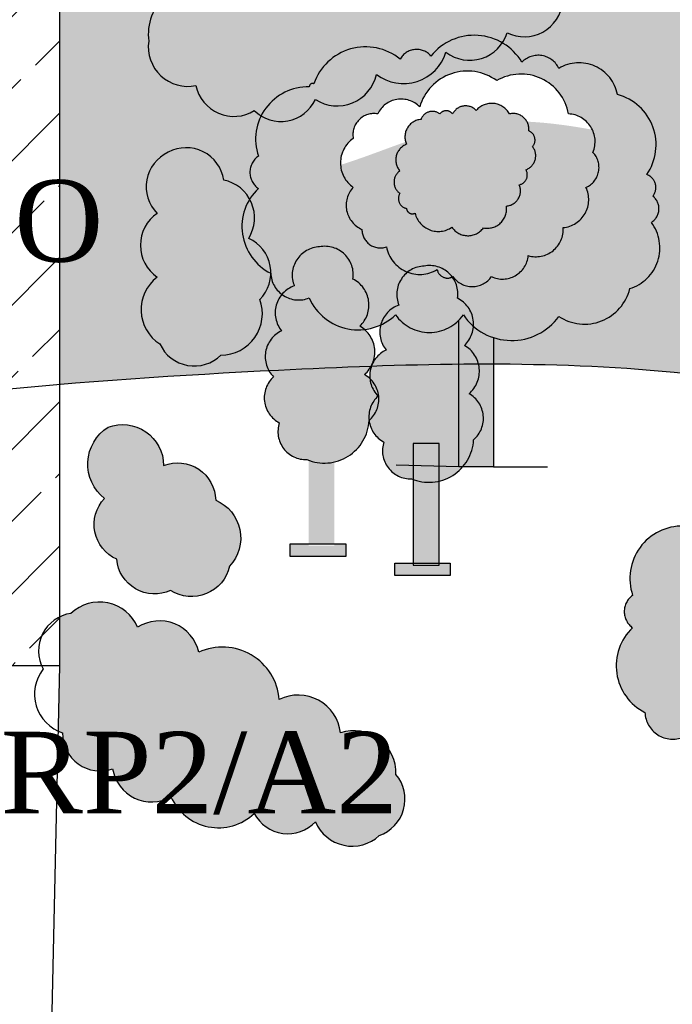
# Model space of a CAD drawing. Header units: millimetres. Extents: x 10887 to 17532, y -3266 to 805.
# Tile 6 of 10: x 16529 to 16689, y -2489 to -2247. Entities that reach past the tile are written whole.
import ezdxf

# ---------------------------------------------------------------- set-up
doc = ezdxf.new("R2010")
doc.units = ezdxf.units.MM
doc.linetypes.add('ACAD_ISO10W100', pattern=[18, 12, -3, 0, -3])
doc.styles.get("Standard").update_dxf_attribs({"font": 'times.ttf', "height": 6})

msp = doc.modelspace()

# ---------------------------------------------------------------- hatches: boundary and pattern name
at = {"ltscale": 100}
h = msp.add_hatch(dxfattribs=at)
h.set_pattern_fill('JIS_STN_2.5', color=3, scale=10, style=0)
h.set_pattern_definition([(45, (0, 0), (-17.67766952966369, 17.67766952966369), []), (45, (17.65, 0), (-17.67766952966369, 17.67766952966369), [12, -5])])
edge = h.paths.add_edge_path()
edge.add_spline(control_points=[(16538.75197263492, -2179.531773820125), (16515.4290457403, -2181.419437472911), (16491.27190470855, -2182.682277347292), (16467.11951048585, -2183.980055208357), (16466.34090069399, -2184.021925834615)], knot_values=[1519.1902664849, 1519.1902664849, 1519.1902664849, 1519.1902664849, 1753.193677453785, 1760.988671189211, 1760.988671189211, 1760.988671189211, 1760.988671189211], degree=3, periodic=0)
edge.add_line((16466.34090069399, -2184.021925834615), (16466.34090069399, -2345.973660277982))
edge.add_spline(control_points=[(16466.34090069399, -2345.973660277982), (16490.485451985, -2341.664214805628), (16514.61315616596, -2338.805492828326), (16538.75197263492, -2336.756134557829)], knot_values=[2021.321688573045, 2021.321688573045, 2021.321688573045, 2021.321688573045, 2264.295787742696, 2264.295787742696, 2264.295787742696, 2264.295787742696], degree=3, periodic=0)
edge.add_line((16538.75197263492, -2336.756134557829), (16538.75197263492, -2179.531773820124))
edge = h.paths.add_edge_path()
edge.add_line((16466.34090069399, -2132.548905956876), (16466.34090069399, -2184.021925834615))
edge.add_spline(control_points=[(16466.34090069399, -2184.021925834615), (16467.11951048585, -2183.980055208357), (16491.27190470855, -2182.682277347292), (16515.4290457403, -2181.419437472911), (16538.75197263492, -2179.531773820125)], knot_values=[1519.190266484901, 1519.190266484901, 1519.190266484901, 1519.190266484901, 1526.985260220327, 1760.988671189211, 1760.988671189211, 1760.988671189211, 1760.988671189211], degree=3, periodic=0)
edge.add_line((16538.75197263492, -2179.531773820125), (16538.75197263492, -2132.548905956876))
edge.add_line((16538.75197263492, -2132.548905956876), (16466.34090069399, -2132.548905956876))
edge = h.paths.add_edge_path()
edge.add_line((16538.75197263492, -2405.624294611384), (16538.75197263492, -2336.756134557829))
edge.add_spline(control_points=[(16538.75197263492, -2336.756134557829), (16514.61315616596, -2338.805492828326), (16490.485451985, -2341.664214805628), (16466.34090069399, -2345.973660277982)], knot_values=[2021.321688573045, 2021.321688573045, 2021.321688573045, 2021.321688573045, 2264.295787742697, 2264.295787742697, 2264.295787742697, 2264.295787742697], degree=3, periodic=0)
edge.add_line((16466.34090069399, -2345.973660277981), (16466.34090069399, -2405.624294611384))
edge.add_line((16466.34090069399, -2405.624294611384), (16538.75197263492, -2405.624294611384))
h = msp.add_hatch(color=256, dxfattribs=at)
h.set_gradient(color1=(0, 0, 255), one_color=1, tint=1, name='INVSPHERICAL')
edge = h.paths.add_edge_path()
edge.add_spline(control_points=[(17005.32781950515, -2293.988613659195), (17044.3540749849, -2290.452647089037), (17085.20354260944, -2305.241981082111), (17126.16735564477, -2348.136082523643)], knot_values=[27.17309700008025, 27.17309700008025, 27.17309700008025, 27.17309700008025, 433.2689884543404, 433.2689884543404, 433.2689884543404, 433.2689884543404], degree=3, periodic=0)
edge.add_line((17126.16735564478, -2348.136082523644), (17126.16735564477, -2148.324692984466))
edge.add_spline(control_points=[(17126.16735564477, -2148.324692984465), (17091.2224384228, -2147.23233405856), (17010.11355332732, -2145.358357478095), (16896.35321879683, -2206.353161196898), (16781.3392882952, -2166.31369296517), (16711.17786519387, -2163.051038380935), (16680.67550528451, -2164.435094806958)], knot_values=[2236.871214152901, 2236.871214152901, 2236.871214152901, 2236.871214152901, 2583.69358579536, 3042.589808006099, 3436.840428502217, 3742.581601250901, 3742.581601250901, 3742.581601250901, 3742.581601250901], degree=3, periodic=0)
edge.add_arc((16673.41933564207, -2164.488950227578), 7.256369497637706, -49.554268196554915, 0.4252424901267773, ccw=False)
edge.add_arc((16674.74486018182, -2176.041651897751), 6.914007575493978, -49.28373426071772, 60.71626563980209, ccw=False)
edge.add_arc((16668.28528175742, -2180.739777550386), 10.98307810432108, 283.07359427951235, 357.16960250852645, ccw=False)
edge.add_line((16670.76968049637, -2191.43817778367), (16670.76968049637, -2211.519118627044))
edge.add_line((16670.76968049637, -2211.519118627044), (16673.52870526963, -2211.519118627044))
edge.add_line((16673.52870526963, -2211.519118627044), (16673.52870526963, -2214.5696086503))
edge.add_line((16673.52870526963, -2214.5696086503), (16659.92641300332, -2214.5696086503))
edge.add_line((16659.92641300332, -2214.5696086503), (16659.92641300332, -2211.519118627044))
edge.add_line((16659.92641300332, -2211.519118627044), (16664.46465338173, -2211.519118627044))
edge.add_line((16664.46465338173, -2211.519118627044), (16664.46465338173, -2191.036903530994))
edge.add_arc((16668.28528175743, -2180.739777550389), 10.98307810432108, 247.1696026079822, 249.6432160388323, ccw=False)
edge.add_arc((16663.79589277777, -2183.984041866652), 6.88214582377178, 161.8977114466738, 271.8977113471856, ccw=False)
edge.add_arc((16660.49525081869, -2175.716461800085), 6.933271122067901, 187.1320101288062, 242.1320100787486, ccw=False)
edge.add_arc((16642.64594466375, -2176.034927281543), 10.98307810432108, 331.4497648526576, 357.16960250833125, ccw=False)
edge.add_line((16652.29346308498, -2181.284059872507), (16652.29346308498, -2186.101514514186))
edge.add_line((16652.29346308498, -2186.101514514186), (16655.05248785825, -2186.101514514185))
edge.add_line((16655.05248785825, -2186.101514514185), (16655.05248785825, -2189.152004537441))
edge.add_line((16655.05248785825, -2189.152004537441), (16641.45019559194, -2189.152004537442))
edge.add_line((16641.45019559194, -2189.152004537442), (16641.45019559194, -2186.952719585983))
edge.add_arc((16642.64594466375, -2176.034927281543), 10.98307810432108, 247.16960260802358, 263.74970778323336, ccw=False)
edge.add_arc((16638.1565556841, -2179.279191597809), 6.88214582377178, 161.8977114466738, 271.8977113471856, ccw=False)
edge.add_arc((16634.85591372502, -2171.011611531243), 6.933271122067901, 164.6786939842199, 242.132010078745, ccw=False)
edge.add_spline(control_points=[(16628.16905641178, -2169.179621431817), (16623.93579031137, -2169.700606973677), (16619.70367567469, -2170.240739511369), (16615.47192820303, -2170.789559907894)], knot_values=[2018.293610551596, 2018.293610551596, 2018.293610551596, 2018.293610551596, 2060.937850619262, 2060.937850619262, 2060.937850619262, 2060.937850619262], degree=3, periodic=0)
edge.add_arc((16610.11196290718, -2175.156970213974), 6.914007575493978, -49.283734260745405, 39.17385825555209, ccw=False)
edge.add_arc((16603.65238448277, -2179.85509586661), 10.98307810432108, 283.07359427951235, 357.16960250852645, ccw=False)
edge.add_line((16606.13678322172, -2190.553496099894), (16606.13678322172, -2210.634436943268))
edge.add_line((16606.13678322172, -2210.634436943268), (16608.89580799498, -2210.634436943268))
edge.add_line((16608.89580799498, -2210.634436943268), (16608.89580799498, -2213.684926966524))
edge.add_line((16608.89580799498, -2213.684926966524), (16595.29351572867, -2213.684926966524))
edge.add_line((16595.29351572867, -2213.684926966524), (16595.29351572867, -2210.634436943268))
edge.add_line((16595.29351572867, -2210.634436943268), (16599.83175610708, -2210.634436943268))
edge.add_line((16599.83175610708, -2210.634436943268), (16599.83175610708, -2190.152221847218))
edge.add_arc((16603.65238448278, -2179.855095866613), 10.98307810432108, 247.1696026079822, 249.6432160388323, ccw=False)
edge.add_arc((16599.16299550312, -2183.099360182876), 6.88214582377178, 161.8977114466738, 271.8977113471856, ccw=False)
edge.add_arc((16595.86235354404, -2174.831780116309), 6.933271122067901, 187.1320101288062, 242.1320100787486, ccw=False)
edge.add_arc((16578.0130473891, -2175.150245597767), 10.98307810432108, 247.1696026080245, 357.1696025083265, ccw=False)
edge.add_arc((16573.52365840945, -2178.394509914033), 6.882145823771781, 167.3870896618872, 271.8977113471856, ccw=False)
edge.add_spline(control_points=[(16566.80759539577, -2176.891702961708), (16566.7990859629, -2176.892629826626), (16557.45871678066, -2177.909862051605), (16548.10554310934, -2178.774733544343), (16538.75197263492, -2179.531773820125)], knot_values=[1760.988671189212, 1760.988671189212, 1760.988671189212, 1760.988671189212, 1761.074246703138, 1854.920418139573, 1854.920418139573, 1854.920418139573, 1854.920418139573], degree=3, periodic=0)
edge.add_line((16538.75197263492, -2179.531773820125), (16538.75197263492, -2336.756134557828))
edge.add_spline(control_points=[(16538.75197263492, -2336.756134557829), (16555.86947181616, -2335.302878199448), (16572.99255894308, -2334.256619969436), (16590.13120414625, -2333.38865534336)], knot_values=[1849.022066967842, 1849.022066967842, 1849.022066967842, 1849.022066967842, 2021.321688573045, 2021.321688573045, 2021.321688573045, 2021.321688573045], degree=3, periodic=0)
edge.add_arc((16596.18117507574, -2329.898742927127), 6.984385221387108, 115.0639696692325, 209.9784032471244, ccw=False)
edge.add_arc((16598.62105345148, -2319.163717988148), 6.969861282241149, 139.8108592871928, 219.2335835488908, ccw=False)
edge.add_arc((16597.38440751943, -2309.178106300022), 6.842988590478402, 182.4069939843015, 233.3186183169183, ccw=False)
edge.add_arc((16596.30395722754, -2298.027854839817), 12.80456657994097, 133.2841425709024, 243.2841424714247, ccw=False)
edge.add_arc((16590.29989504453, -2284.743549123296), 4.838004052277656, 125.0000000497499, 234.99999995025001, ccw=False)
edge.add_arc((16599.7052373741, -2276.65327921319), 12.86054990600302, 88.71857804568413, 198.7185779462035, ccw=False)
edge.add_arc((16600.82384376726, -2263.815334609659), 0.8312299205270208, 68.66341281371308, 178.6634127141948, ccw=False)
edge.add_arc((16613.81937255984, -2267.428979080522), 13.43012231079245, 50.930134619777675, 160.9301345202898, ccw=False)
edge.add_arc((16626.32637788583, -2259.270184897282), 4.635230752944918, 40.70486514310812, 150.7048650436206, ccw=False)
edge.add_arc((16640.45723807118, -2264.806329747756), 13.63738014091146, 31.12537476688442, 141.1253746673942, ccw=False)
edge.add_arc((16656.1365749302, -2261.686453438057), 5.610917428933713, 25.54705640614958, 135.5470563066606, ccw=False)
edge.add_arc((16666.13101186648, -2267.501358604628), 9.598676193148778, 10.919305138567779, 120.9193050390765, ccw=False)
edge.add_arc((16672.27380807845, -2278.009625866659), 12.75597788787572, -34.90983141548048, 75.09016848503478, ccw=False)
edge.add_arc((16681.64004995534, -2288.480840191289), 3.354655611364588, -39.03930753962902, 70.96069236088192, ccw=False)
edge.add_arc((16681.81035133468, -2293.669698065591), 3.923261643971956, -58.36984467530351, 51.63015522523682, ccw=False)
edge.add_arc((16675.54106635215, -2303.273157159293), 10.41922794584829, -73.05130753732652, 36.948692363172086, ccw=False)
edge.add_arc((16667.51013412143, -2310.552115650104), 11.38995287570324, 236.351008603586, 346.3510085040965, ccw=False)
edge.add_arc((16649.61878599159, -2311.643915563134), 14.29990466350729, 251.86161513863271, 324.07688760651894, ccw=False)
edge.add_line((16645.16703761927, -2325.233220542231), (16645.16703761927, -2331.757876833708))
edge.add_spline(control_points=[(16645.16703761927, -2331.757876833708), (16657.91925296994, -2331.797011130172), (16674.65981765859, -2332.36201761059), (16691.51375640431, -2333.97193082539), (16695.49136797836, -2334.397023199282)], knot_values=[1498.183475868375, 1498.183475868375, 1498.183475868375, 1498.183475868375, 1625.66767545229, 1664.98859695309, 1664.98859695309, 1664.98859695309, 1664.98859695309], degree=3, periodic=0)
edge.add_arc((16702.29383669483, -2335.44122169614), 6.88214582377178, 161.8977114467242, 171.273052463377, ccw=False)
edge.add_arc((16698.99319473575, -2327.17364162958), 6.933271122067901, 132.1320101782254, 242.132010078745, ccw=False)
edge.add_arc((16699.27526101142, -2317.087702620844), 6.984385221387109, 115.0639696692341, 225.0639695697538, ccw=False)
edge.add_arc((16701.71513938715, -2306.352677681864), 6.969861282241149, 109.23358364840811, 219.2335835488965, ccw=False)
edge.add_arc((16705.87586106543, -2297.154192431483), 6.967176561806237, 92.06837698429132, 202.0683768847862, ccw=False)
edge.add_arc((16706.95206247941, -2297.000128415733), 6.936811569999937, -8.965871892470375, 101.03412800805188, ccw=False)
edge.add_arc((16710.60565062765, -2304.450047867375), 7.126875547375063, -46.66602794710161, 63.333971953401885, ccw=False)
edge.add_arc((16711.91727955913, -2315.946130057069), 7.256369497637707, -49.554268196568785, 60.44573170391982, ccw=False)
edge.add_arc((16713.24280409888, -2327.498831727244), 6.914007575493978, 46.97081556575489, 60.71626563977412, ccw=False)
edge.add_arc((16724.91459810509, -2321.792552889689), 6.984385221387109, 115.06396966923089, 185.3572160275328, ccw=False)
edge.add_arc((16727.35447648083, -2311.057527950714), 6.969861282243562, 109.2335836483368, 219.233583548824, ccw=False)
edge.add_arc((16731.51519815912, -2301.859042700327), 6.967176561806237, 92.06837698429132, 202.0683768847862, ccw=False)
edge.add_arc((16732.5913995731, -2301.704978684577), 6.936811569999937, -8.965871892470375, 101.03412800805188, ccw=False)
edge.add_arc((16736.24498772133, -2309.154898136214), 7.126875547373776, -46.6660279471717, 63.33397195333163, ccw=False)
edge.add_arc((16737.5566166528, -2320.650980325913), 7.256369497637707, -49.554268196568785, 60.44573170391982, ccw=False)
edge.add_arc((16738.88214119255, -2332.203681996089), 6.914007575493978, -49.28373426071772, 60.71626563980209, ccw=False)
edge.add_arc((16732.42256276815, -2336.901807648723), 10.98307810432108, 339.2536979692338, 357.16960250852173, ccw=False)
edge.add_spline(control_points=[(16742.69347693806, -2340.792350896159), (16754.93128814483, -2342.604588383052), (16767.15100018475, -2344.382531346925), (16779.30458692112, -2345.765758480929)], knot_values=[1222.368357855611, 1222.368357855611, 1222.368357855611, 1222.368357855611, 1343.020981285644, 1343.020981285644, 1343.020981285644, 1343.020981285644], degree=3, periodic=0)
edge.add_arc((16786.18438014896, -2345.94569258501), 6.88214582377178, 161.8977114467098, 178.5018277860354, ccw=False)
edge.add_arc((16782.88373818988, -2337.678112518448), 6.933271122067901, 132.1320101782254, 242.132010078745, ccw=False)
edge.add_arc((16783.16580446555, -2327.592173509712), 6.984385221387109, 115.0639696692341, 225.0639695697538, ccw=False)
edge.add_arc((16785.60568284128, -2316.857148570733), 6.969861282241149, 109.23358364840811, 219.2335835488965, ccw=False)
edge.add_arc((16789.76640451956, -2307.658663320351), 6.967176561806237, 92.06837698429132, 202.0683768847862, ccw=False)
edge.add_arc((16790.84260593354, -2307.504599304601), 6.936811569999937, -8.965871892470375, 101.03412800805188, ccw=False)
edge.add_arc((16794.49619408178, -2314.954518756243), 7.126875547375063, -46.66602794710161, 63.333971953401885, ccw=False)
edge.add_arc((16795.80782301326, -2326.450600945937), 7.256369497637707, -49.554268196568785, 60.44573170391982, ccw=False)
edge.add_arc((16797.13334755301, -2338.003302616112), 6.914007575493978, 46.97081556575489, 60.71626563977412, ccw=False)
edge.add_arc((16808.80514155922, -2332.297023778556), 6.98438522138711, 115.06396966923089, 185.3572160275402, ccw=False)
edge.add_arc((16811.24501993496, -2321.561998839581), 6.969861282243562, 109.2335836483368, 219.233583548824, ccw=False)
edge.add_arc((16815.40574161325, -2312.363513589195), 6.967176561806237, 92.06837698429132, 202.0683768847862, ccw=False)
edge.add_arc((16816.48194302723, -2312.209449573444), 6.936811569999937, -8.965871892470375, 101.03412800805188, ccw=False)
edge.add_arc((16820.13553117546, -2319.659369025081), 7.126875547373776, -46.6660279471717, 63.33397195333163, ccw=False)
edge.add_arc((16821.44716010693, -2331.15545121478), 7.256369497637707, -49.554268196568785, 60.44573170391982, ccw=False)
edge.add_arc((16822.77268464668, -2342.708152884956), 6.914007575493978, -49.28373426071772, 60.71626563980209, ccw=False)
edge.add_arc((16816.31310622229, -2347.406278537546), 10.98307810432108, 355.10101911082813, 357.16960250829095, ccw=False)
edge.add_spline(control_points=[(16827.25606111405, -2348.344224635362), (16832.61149432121, -2348.20892447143), (16837.94058973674, -2347.89655447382), (16843.2389625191, -2347.374207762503)], knot_values=[1007.833603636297, 1007.833603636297, 1007.833603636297, 1007.833603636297, 1062.162246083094, 1062.162246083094, 1062.162246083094, 1062.162246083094], degree=3, periodic=0)
edge.add_arc((16849.65763080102, -2344.657654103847), 6.969861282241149, 109.23358364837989, 202.9393928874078, ccw=False)
edge.add_arc((16853.8183524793, -2335.459168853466), 6.967176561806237, 92.06837698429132, 202.0683768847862, ccw=False)
edge.add_arc((16854.89455389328, -2335.305104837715), 6.936811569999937, 80.30896612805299, 101.03412800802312, ccw=False)
edge.add_arc((16862.49674316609, -2331.049474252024), 6.933271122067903, 132.1320101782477, 158.1341435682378, ccw=False)
edge.add_arc((16862.77880944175, -2320.963535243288), 6.984385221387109, 115.0639696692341, 225.0639695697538, ccw=False)
edge.add_arc((16865.21868781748, -2310.228510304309), 6.969861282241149, 109.23358364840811, 219.2335835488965, ccw=False)
edge.add_arc((16869.37940949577, -2301.030025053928), 6.967176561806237, 92.06837698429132, 202.0683768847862, ccw=False)
edge.add_arc((16870.45561090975, -2300.875961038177), 6.936811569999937, -8.965871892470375, 101.03412800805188, ccw=False)
edge.add_arc((16874.10919905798, -2308.325880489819), 7.126875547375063, -46.66602794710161, 63.333971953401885, ccw=False)
edge.add_arc((16875.42082798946, -2319.821962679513), 7.256369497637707, -49.554268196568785, 60.44573170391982, ccw=False)
edge.add_arc((16876.74635252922, -2331.374664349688), 6.914007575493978, 46.97081556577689, 60.716265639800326, ccw=False)
edge.add_arc((16888.41814653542, -2325.668385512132), 6.98438522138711, 115.06396966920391, 185.357216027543, ccw=False)
edge.add_arc((16890.85802491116, -2314.933360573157), 6.969861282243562, 109.2335836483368, 219.233583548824, ccw=False)
edge.add_arc((16895.01874658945, -2305.734875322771), 6.967176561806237, 92.06837698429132, 202.0683768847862, ccw=False)
edge.add_arc((16896.09494800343, -2305.58081130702), 6.936811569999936, 70.89586354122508, 101.03412800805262, ccw=False)
edge.add_arc((16905.29013152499, -2298.684658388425), 6.9332711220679, 132.1320101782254, 182.8223026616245, ccw=False)
edge.add_arc((16905.57219780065, -2288.598719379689), 6.984385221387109, 115.0639696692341, 225.0639695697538, ccw=False)
edge.add_arc((16908.01207617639, -2277.86369444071), 6.969861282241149, 109.23358364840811, 219.2335835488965, ccw=False)
edge.add_arc((16912.17279785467, -2268.665209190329), 6.967176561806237, 92.06837698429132, 202.0683768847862, ccw=False)
edge.add_arc((16913.24899926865, -2268.511145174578), 6.936811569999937, -8.965871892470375, 101.03412800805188, ccw=False)
edge.add_arc((16916.90258741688, -2275.96106462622), 7.126875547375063, -46.66602794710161, 63.333971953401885, ccw=False)
edge.add_arc((16918.21421634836, -2287.457146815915), 7.256369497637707, -49.554268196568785, 60.44573170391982, ccw=False)
edge.add_arc((16919.53974088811, -2299.00984848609), 6.914007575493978, 46.97081556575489, 60.71626563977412, ccw=False)
edge.add_arc((16931.21153489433, -2293.303569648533), 6.98438522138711, 115.06396966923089, 185.3572160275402, ccw=False)
edge.add_arc((16933.65141327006, -2282.568544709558), 6.969861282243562, 109.2335836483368, 219.233583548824, ccw=False)
edge.add_arc((16937.81213494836, -2273.370059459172), 6.967176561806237, 92.06837698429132, 202.0683768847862, ccw=False)
edge.add_arc((16938.88833636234, -2273.215995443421), 6.936811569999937, -8.965871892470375, 101.03412800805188, ccw=False)
edge.add_arc((16942.54192451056, -2280.665914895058), 7.126875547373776, -46.6660279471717, 63.33397195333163, ccw=False)
edge.add_arc((16943.85355344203, -2292.161997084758), 7.256369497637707, -49.554268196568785, 60.44573170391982, ccw=False)
edge.add_arc((16945.17907798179, -2303.714698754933), 6.914007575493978, -49.28373426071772, 60.71626563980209, ccw=False)
edge.add_arc((16938.71949955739, -2308.412824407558), 10.98307810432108, 351.73797489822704, 357.1696025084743, ccw=False)
edge.add_spline(control_points=[(16949.58858703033, -2309.991096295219), (16958.36016592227, -2306.201021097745), (16967.16298955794, -2302.739407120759), (16976.04643463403, -2299.987330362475)], knot_values=[536.0951003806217, 536.0951003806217, 536.0951003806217, 536.0951003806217, 630.7809560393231, 630.7809560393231, 630.7809560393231, 630.7809560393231], degree=3, periodic=0)
edge.add_line((16976.04643463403, -2299.987330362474), (16968.84521491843, -2299.987330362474))
edge.add_line((16968.84521491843, -2299.987330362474), (16968.84521491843, -2296.936840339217))
edge.add_line((16968.84521491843, -2296.936840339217), (16979.39878860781, -2296.936840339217))
edge.add_arc((16985.27183213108, -2300.685027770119), 6.967176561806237, 92.06837698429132, 147.4539044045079, ccw=False)
edge.add_arc((16986.34803354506, -2300.530963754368), 6.936811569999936, 40.89384562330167, 101.03412800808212, ccw=False)
edge.add_spline(control_points=[(16991.59173445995, -2295.989713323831), (16991.69617995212, -2295.968797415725), (16994.16540402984, -2295.477355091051), (16996.64290465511, -2295.056369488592), (16999.02279239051, -2294.72006765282)], knot_values=[455.1946530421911, 455.1946530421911, 455.1946530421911, 455.1946530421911, 456.2942752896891, 481.1874523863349, 481.1874523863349, 481.1874523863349, 481.1874523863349], degree=3, periodic=0)
edge.add_line((16999.02279239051, -2294.72006765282), (16999.02279239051, -2281.15947551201))
edge.add_arc((17002.8434207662, -2270.862349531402), 10.98307810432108, 247.1696026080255, 249.6432160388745, ccw=False)
edge.add_arc((16998.35403178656, -2274.106613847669), 6.88214582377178, 161.8977114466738, 271.8977113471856, ccw=False)
edge.add_arc((16995.05338982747, -2265.839033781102), 6.933271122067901, 187.1320101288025, 242.1320100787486, ccw=False)
edge.add_arc((16977.20408367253, -2266.157499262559), 10.98307810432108, 247.1696026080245, 357.1696025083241, ccw=False)
edge.add_arc((16972.71469469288, -2269.401763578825), 6.88214582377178, 161.8977114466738, 271.8977113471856, ccw=False)
edge.add_arc((16969.4140527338, -2261.134183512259), 6.933271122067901, 132.1320101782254, 242.132010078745, ccw=False)
edge.add_arc((16969.69611900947, -2251.048244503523), 6.984385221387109, 115.0639696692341, 225.0639695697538, ccw=False)
edge.add_arc((16972.1359973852, -2240.313219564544), 6.969861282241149, 109.23358364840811, 219.2335835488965, ccw=False)
edge.add_arc((16976.29671906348, -2231.114734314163), 6.967176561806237, 92.06837698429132, 202.0683768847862, ccw=False)
edge.add_arc((16977.37292047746, -2230.960670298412), 6.936811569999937, -8.965871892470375, 101.03412800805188, ccw=False)
edge.add_arc((16981.0265086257, -2238.410589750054), 7.126875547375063, -46.66602794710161, 63.333971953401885, ccw=False)
edge.add_arc((16982.33813755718, -2249.906671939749), 7.256369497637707, -49.554268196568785, 60.44573170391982, ccw=False)
edge.add_arc((16983.66366209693, -2261.459373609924), 6.914007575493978, 46.97081556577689, 60.716265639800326, ccw=False)
edge.add_arc((16995.33545610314, -2255.753094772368), 6.984385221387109, 115.06396966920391, 185.3572160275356, ccw=False)
edge.add_arc((16997.77533447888, -2245.018069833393), 6.969861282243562, 109.2335836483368, 219.233583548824, ccw=False)
edge.add_arc((17001.93605615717, -2235.819584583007), 6.967176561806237, 92.06837698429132, 202.0683768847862, ccw=False)
edge.add_arc((17003.01225757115, -2235.665520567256), 6.936811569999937, -8.965871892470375, 101.03412800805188, ccw=False)
edge.add_arc((17006.66584571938, -2243.115440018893), 7.126875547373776, -46.6660279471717, 63.33397195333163, ccw=False)
edge.add_arc((17007.97747465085, -2254.611522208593), 7.256369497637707, -49.554268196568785, 60.44573170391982, ccw=False)
edge.add_arc((17009.3029991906, -2266.164223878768), 6.914007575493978, -49.28373426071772, 60.71626563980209, ccw=False)
edge.add_arc((17002.8434207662, -2270.862349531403), 10.98307810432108, 283.07359427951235, 357.16960250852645, ccw=False)
edge.add_line((17005.32781950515, -2281.560749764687), (17005.32781950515, -2293.988613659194))
h.paths.add_polyline_path([(16647.88936817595, -2209.864758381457), (16634.28707590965, -2209.864758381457), (16634.28707590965, -2206.814268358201), (16647.88936817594, -2206.8142683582)], flags=16)
h.paths.add_polyline_path([(16629.41315076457, -2184.447154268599), (16615.81085849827, -2184.447154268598), (16615.81085849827, -2181.396664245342), (16629.41315076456, -2181.396664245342)], flags=16)
h.paths.add_polyline_path([(16583.2564709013, -2208.980076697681), (16569.654178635, -2208.980076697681), (16569.654178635, -2205.929586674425), (16583.2564709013, -2205.929586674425)], flags=16)
h = msp.add_hatch(color=256, dxfattribs=at)
h.set_gradient(color1=(181, 135, 74), one_color=1, tint=1, name='SPHERICAL')
h.paths.add_polyline_path([(16383.07536946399, -2267.375042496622, 0.5205670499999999), (16398.79996779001, -2268.497332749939, 0.5205670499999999), (16414.52459280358, -2268.497332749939, 0.5205670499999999), (16423.51007756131, -2256.152139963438, 0.52056705), (16425.75644875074, -2240.440076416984, 0.5205670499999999), (16421.26370637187, -2223.605722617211, 0.52056705), (16404.41590910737, -2214.627400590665, 0.52056705), (16389.81448303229, -2210.138239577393, 0.5205670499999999), (16374.08988470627, -2209.015949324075, 0.5205670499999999), (16358.36525969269, -2210.138239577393, 0.52056705), (16350.50294718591, -2223.605722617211, 0.52056705), (16347.13340374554, -2239.317786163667, 0.52056705), (16351.6261461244, -2253.907559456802, 0.5205670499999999), (16366.22757219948, -2262.885881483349, 0.52056705)])
h.paths.add_polyline_path([(16249.41619028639, -2226.972593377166, 0.5205670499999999), (16233.69156527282, -2225.850303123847, 0.5205670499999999), (16221.33653707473, -2234.828625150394, 0.52056705), (16219.09016588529, -2250.540688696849, 0.52056705), (16219.09016588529, -2266.252752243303, 0.5205670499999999), (16228.07565064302, -2279.720235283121, 0.5205670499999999), (16243.80024896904, -2285.331700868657, 0.5205670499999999), (16259.52487398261, -2285.331700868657, 0.5205670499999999), (16276.37267124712, -2278.597945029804, 0.52056705), (16288.72769944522, -2269.619623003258, 0.52056705), (16302.20595326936, -2261.76359123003, 0.52056705), (16311.19143802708, -2249.418398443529, 0.5205670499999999), (16292.09726957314, -2243.80694717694, 0.52056705), (16283.11178481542, -2231.461754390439, 0.5205670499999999), (16266.2639875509, -2229.217173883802, 0.5205670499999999)])
h.paths.add_polyline_path([(16373.61532668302, -2324.66042959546, 0.52056705), (16381.71526513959, -2337.764154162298, 0.5205670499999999), (16392.51518308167, -2348.555455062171, 0.52056705), (16406.78651084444, -2354.336514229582, 0.5205670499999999), (16420.28640827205, -2346.243031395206, 0.52056705), (16419.51497793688, -2331.212291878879, 0.52056705), (16413.72930379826, -2317.337764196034, 0.1350896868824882), (16413.87019787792, -2312.268751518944, -0.01907126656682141), (16413.52917636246, -2311.170177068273, 0.03287692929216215), (16413.00936904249, -2310.027565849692, -0.05340802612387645), (16411.88732397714, -2308.377805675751, 0.2345839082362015), (16404.08653135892, -2305.004842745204, 0.5205670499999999), (16399.45797603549, -2290.359511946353, 0.5205670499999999), (16391.74375274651, -2274.557954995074, 0.52056705), (16377.85814015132, -2280.724408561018, 0.5205670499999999), (16371.68677753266, -2294.598950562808, 0.52056705), (16370.52963202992, -2309.629690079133, 0.52056705)])
h.paths.add_polyline_path([(16420.33505967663, -2396.883912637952, 0.52056705), (16427.14609619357, -2411.1756800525, 0.52056705), (16440.08707625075, -2420.022969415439, 0.52056705), (16453.70914928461, -2411.856245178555, 0.52056705), (16459.83906613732, -2397.564477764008, 0.1529794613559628), (16466.34090069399, -2390.345221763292), (16466.34090069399, -2376.811123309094, 0.1138741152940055), (16461.88239844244, -2371.022623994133, 0.5205670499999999), (16448.94141838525, -2360.814218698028, 0.5205670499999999), (16433.95713271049, -2356.730856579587, 0.52056705), (16421.01617934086, -2364.897580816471, 0.5205670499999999), (16418.97284703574, -2381.231029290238, 0.5205670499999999)])
h.paths.add_polyline_path([(16564.29416553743, -2356.555578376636, 0.5205670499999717), (16550.67209250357, -2347.197875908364, 0.5205670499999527), (16549.82070626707, -2364.637233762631, 0.5205670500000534), (16552.80053140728, -2379.524497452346, 0.5205670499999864), (16565.99691132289, -2387.180794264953, 0.52056705), (16580.47037059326, -2381.225903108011, 0.5205670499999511), (16577.06485233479, -2365.062592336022, 0.5205670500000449)])
h.paths.add_polyline_path([(16566.09125181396, -2437.717533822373, 0.52056705), (16586.52436136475, -2441.800895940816, 0.52056705), (16601.50862035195, -2443.842577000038, 0.5205670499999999), (16617.17402569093, -2447.245373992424, 0.52056705), (16621.26063692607, -2432.273055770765, 0.52056705), (16607.63856389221, -2422.06465047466, 0.5205670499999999), (16592.65427821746, -2413.897926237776, 0.5205670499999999), (16572.90228833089, -2402.328390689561, 0.5205670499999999), (16557.91800265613, -2396.203347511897, 0.5205670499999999), (16541.57150434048, -2392.800550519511, 0.08009958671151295), (16538.75197263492, -2393.693649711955), (16538.75197263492, -2405.624294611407), (16538.39426189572, -2421.616629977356, 0.03054688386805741), (16539.52819872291, -2422.06465047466, 0.5205670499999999), (16551.78805911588, -2430.911925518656, 0.5205670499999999)])
h.paths.add_polyline_path([(16622.2839429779, -2257.002127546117, -0.5205670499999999), (16629.84024880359, -2256.247259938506, -0.3707973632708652), (16647.32805646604, -2253.026262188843, 0.07146358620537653), (16648.50478299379, -2250.563441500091, 0.5205670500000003), (16662.12685602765, -2243.077282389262, 0.5205670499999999), (16645.780357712, -2235.591123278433, 0.5205670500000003), (16628.75276641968, -2234.910558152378, 0.5205670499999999), (16609.00077653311, -2234.910558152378, 0.52056705), (16591.97318524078, -2234.910558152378, 0.52056705), (16576.30780658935, -2238.313355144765, 0.5205670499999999), (16560.64240125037, -2252.605122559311, 0.52056705), (16572.22116866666, -2263.494092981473, 0.52056705), (16586.52436136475, -2269.619136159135, 0.0571415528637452), (16588.18952261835, -2270.927717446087, -0.2907400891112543), (16599.99284000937, -2263.795945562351, -0.52056705), (16601.12628353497, -2263.04107795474, -0.5205670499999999)])
h.paths.add_polyline_path([(16585.395269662, -2291.322822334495, 0.2180898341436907), (16579.0322051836, -2286.63314975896, 0.52056705), (16565.41013214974, -2279.827541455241, 0.52056705), (16562.6857335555, -2294.799859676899, 0.5205670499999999), (16562.6857335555, -2310.452757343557, 0.5205670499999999), (16563.36682653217, -2326.786205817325, 0.5205670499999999), (16578.35111220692, -2329.508437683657, 0.52056705), (16587.88654731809, -2315.897235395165, 0.1871683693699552), (16590.56409700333, -2309.734754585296, -0.009856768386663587), (16590.54745642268, -2309.465495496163, -0.4392875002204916)])
h.paths.add_polyline_path([(16569.654178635, -2208.98007669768), (16569.654178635, -2205.929586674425), (16581.03367430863, -2205.929586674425, 0.4870041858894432), (16573.18813868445, -2189.177065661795, 0.5205670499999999), (16557.23109179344, -2185.001174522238, 0.52056705), (16546.9729845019, -2196.010352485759, 0.5205670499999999), (16544.69341399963, -2211.954654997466, 0.5205670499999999), (16550.39235359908, -2226.000838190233, 0.5205670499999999), (16564.44975395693, -2232.83411069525, 0.5205670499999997), (16575.0877852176, -2221.0656993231, 0.4461285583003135), (16581.42068675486, -2208.980076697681)])
at = {"linetype": 'ACAD_ISO10W100', "ltscale": 100}
h = msp.add_hatch(color=256, dxfattribs=at)
h.set_gradient(color1=(0, 255, 0), one_color=1, tint=1, name='INVSPHERICAL')
h.paths.add_polyline_path([(16590.54745642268, -2309.465495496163, 0.52056705), (16599.99284000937, -2315.504445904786, 0.5205670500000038), (16621.15049423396, -2319.656222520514, 0.52056705), (16637.77436913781, -2319.656222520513, 0.5205670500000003), (16661.19892085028, -2320.033656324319, 0.520567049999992), (16678.57842998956, -2313.239838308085, 0.5205670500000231), (16683.86784354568, -2297.010163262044, 0.520567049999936), (16684.24565805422, -2290.593781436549, 0.52056705), (16682.73439480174, -2285.309701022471, 0.5205670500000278), (16675.55590348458, -2265.683116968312, 0.5205670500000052), (16661.19892085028, -2259.266732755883, 0.5205670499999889), (16652.13135699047, -2257.756997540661, 0.5205670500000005), (16629.84024880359, -2256.247259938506, 0.5205670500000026), (16622.2839429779, -2257.002127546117, 0.5205670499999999), (16601.12628353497, -2263.04107795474, 0.52056705), (16599.99284000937, -2263.795945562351, 0.5205670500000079), (16587.52492991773, -2280.780488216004, 0.520567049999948), (16587.52492991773, -2288.706610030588, 0.5205670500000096)])
h.paths.add_polyline_path([(16610.77179124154, -2288.431948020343, -0.5205670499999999), (16610.77179124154, -2276.428872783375, -0.5205670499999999), (16616.77938686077, -2270.427337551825, -0.52056705), (16627.07812369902, -2268.712612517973, -0.5205670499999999), (16645.9591377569, -2262.282393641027, -0.5205670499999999), (16663.55281362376, -2270.427337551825, -0.52056705), (16669.56040924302, -2279.85832285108, -0.5205670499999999), (16667.84395484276, -2288.431948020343, -0.5205670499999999), (16662.2654702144, -2298.291614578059, -0.5205670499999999), (16653.68319299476, -2305.150514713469, -0.5205670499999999), (16644.67179956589, -2310.294689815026, -0.52056705), (16635.23128992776, -2310.294689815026, -0.5205670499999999), (16631.36926491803, -2308.579964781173, -0.52056705), (16618.92495747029, -2303.007108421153, -0.52056705), (16612.91736185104, -2298.720295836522, -0.52056705)], flags=16)
h.paths.add_polyline_path([(16622.213682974, -2289.88161606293, -0.5205670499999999), (16622.213682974, -2284.393321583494, -0.52056705), (16623.84698802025, -2277.866701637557, -0.5205670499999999), (16627.41055412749, -2271.785077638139, -0.5205670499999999), (16632.01349759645, -2270.450087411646, -0.5205670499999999), (16635.13161924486, -2270.450087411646, -0.52056705), (16640.92241808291, -2269.560093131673, -0.5205670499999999), (16649.08892765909, -2270.450087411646, -0.5205670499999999), (16653.84035435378, -2274.603391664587, -0.5205670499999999), (16654.73124848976, -2278.46003115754, -0.52056705), (16653.0979434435, -2284.096656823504, -0.52056705), (16651.46464361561, -2287.804965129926, -0.5205670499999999), (16648.34652196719, -2292.99659484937, -0.52056705), (16642.70420113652, -2298.336555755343, -0.5205670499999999), (16634.98313601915, -2298.188224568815, -0.5205670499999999), (16625.92573230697, -2294.776581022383, -0.5205670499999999), (16623.84698802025, -2293.589921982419, -0.5205670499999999)], flags=0)
h = msp.add_hatch(color=256, dxfattribs=at)
h.set_gradient(color1=(0, 255, 0), one_color=1, tint=1, name='INVSPHERICAL')
h.paths.add_polyline_path([(16644.65344137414, -2279.339234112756, 0.5205670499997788), (16639.19046515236, -2278.390108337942, 0.5205670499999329), (16634.91509381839, -2286.932228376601, 0.5205670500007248), (16636.10269870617, -2288.118634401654, 0.5205670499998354), (16642.99079870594, -2287.406791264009, 0.5205670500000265), (16645.36600326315, -2283.373012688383, 0.5205670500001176)], flags=17)
edge = h.paths.add_edge_path()
edge.add_arc((16665.70052355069, -2283.544198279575), 5.337077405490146, 293.6789555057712, 403.678955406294)
edge.add_arc((16663.25478792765, -2277.246112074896), 6.825284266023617, 337.4973870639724, 385.5183638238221)
edge.add_spline(control_points=[(16669.41424697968, -2274.305777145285), (16669.0670141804, -2274.241956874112), (16663.73704338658, -2273.278135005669), (16658.36960971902, -2272.565191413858), (16653.38252474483, -2272.328005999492)], knot_values=[605.2425099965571, 605.2425099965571, 605.2425099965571, 605.2425099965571, 605.9904952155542, 616.7188395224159, 616.7188395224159, 616.7188395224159, 616.7188395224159], degree=3, periodic=0)
edge.add_arc((16650.01055353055, -2274.190231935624), 3.852022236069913, -6.157268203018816, 28.910389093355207, ccw=False)
edge.add_arc((16652.93557739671, -2276.843616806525), 2.416036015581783, -41.99268335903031, 68.00731654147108, ccw=False)
edge.add_arc((16651.9411920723, -2280.706517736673), 3.582054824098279, -71.15981518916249, 38.840184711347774, ccw=False)
edge.add_arc((16650.98300081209, -2285.378986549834), 2.47332809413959, -78.77077409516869, 31.229225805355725, ccw=False)
edge.add_arc((16648.08797365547, -2289.30911384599), 3.696533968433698, -85.98926123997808, 24.01073866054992, ccw=False)
edge.add_arc((16643.65582110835, -2293.691177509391), 4.741847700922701, -101.57704676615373, 8.42295313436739, ccw=False)
edge.add_arc((16638.8955998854, -2295.559216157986), 4.713709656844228, 213.8994128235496, 323.89941272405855, ccw=False)
edge.add_arc((16631.64886342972, -2293.3113716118), 5.907712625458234, 194.3601618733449, 304.36016177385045, ccw=False)
edge.add_arc((16625.30181396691, -2293.455475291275), 1.46102513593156, 185.2799512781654, 295.2799511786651, ccw=False)
edge.add_arc((16624.32862737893, -2291.163942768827), 2.473328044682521, 148.7708553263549, 258.7708552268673, ccw=False)
edge.add_arc((16624.13515556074, -2287.137468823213), 3.349985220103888, 125.00000004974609, 234.99999995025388, ccw=False)
edge.add_arc((16625.31532974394, -2281.701837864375), 4.10661628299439, 110.95012396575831, 220.9501238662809, ccw=False)
edge.add_arc((16627.7579705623, -2276.073507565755), 4.30247945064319, 196.3242013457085, 204.6315596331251, ccw=False)
edge.add_spline(control_points=[(16623.62893845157, -2277.282814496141), (16618.28535704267, -2279.172988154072), (16612.98995105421, -2281.274063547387), (16607.66423135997, -2282.923960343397)], knot_values=[638.6196816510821, 638.6196816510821, 638.6196816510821, 638.6196816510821, 650.7513782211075, 650.7513782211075, 650.7513782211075, 650.7513782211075], degree=3, periodic=0)
edge.add_arc((16614.97411313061, -2282.430410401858), 7.326524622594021, 183.8626445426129, 234.9999999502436)
edge.add_arc((16615.44656590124, -2292.824949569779), 6.414980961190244, 136.7798428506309, 246.7798427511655)
edge.add_arc((16617.42198890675, -2298.760420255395), 4.504805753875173, 179.4896582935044, 289.4896581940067)
edge.add_arc((16627.09818921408, -2301.436737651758), 8.322726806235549, 190.8760316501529, 300.8760315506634)
edge.add_arc((16633.90060912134, -2308.085217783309), 2.579239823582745, 191.0589533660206, 301.0589532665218)
edge.add_arc((16639.95154474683, -2306.989531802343), 5.762367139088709, 215.0000000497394, 324.9999999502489)
edge.add_arc((16647.37650118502, -2304.567679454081), 6.333566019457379, 244.7199868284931, 354.7199867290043)
edge.add_arc((16655.57300481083, -2298.716377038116), 6.705931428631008, 253.6316208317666, 363.6316207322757)
edge.add_arc((16661.60280609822, -2291.408732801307), 6.914707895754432, 275.4993235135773, 385.4993234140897)
h = msp.add_hatch(color=256, dxfattribs=at)
h.set_gradient(color1=(0, 153, 0), one_color=1, tint=1, name='SPHERICAL')
h.paths.add_polyline_path([(16613.53060029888, -2334.279418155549, 0.5205670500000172), (16612.40238122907, -2322.444935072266, 0.5205670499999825), (16610.71002960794, -2310.892243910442, 0.5205670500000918), (16602.53031476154, -2303.002595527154, 0.520567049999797), (16596.32504082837, -2312.582890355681, 0.5205670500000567), (16593.22238084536, -2323.572039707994, 0.5205670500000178), (16591.24798596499, -2334.842959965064, 0.5205670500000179), (16592.65824829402, -2346.113880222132, 0.5205670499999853), (16599.42765477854, -2355.130633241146, 0.01079359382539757), (16599.86851136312, -2355.30512366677), (16599.86851136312, -2346.473013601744), (16606.17353847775, -2346.473013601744), (16606.17353847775, -2355.706397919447, 0.3350611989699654), (16614.65881936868, -2345.550338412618, 0.520567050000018)])
h = msp.add_hatch(color=256, dxfattribs=at)
h.set_gradient(color1=(0, 153, 0), one_color=1, tint=1, name='SPHERICAL')
h.paths.add_polyline_path([(16639.16993739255, -2338.984268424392, 0.5205670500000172), (16638.04171832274, -2327.149785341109, 0.5205670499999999), (16636.34936670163, -2315.597094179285, 0.52056705), (16628.16965185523, -2307.707445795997, 0.5205670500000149), (16621.96437792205, -2317.287740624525, 0.5205670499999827), (16618.86171793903, -2328.276889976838, 0.5205670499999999), (16616.88732305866, -2339.547810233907, 0.5205670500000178), (16618.2975853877, -2350.818730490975, 0.5205670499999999), (16625.06699187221, -2359.835483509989, 0.01079359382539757), (16625.50784845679, -2360.009973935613), (16625.50784845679, -2351.177863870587), (16631.81287557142, -2351.177863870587), (16631.81287557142, -2360.411248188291, 0.3350611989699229), (16640.29815646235, -2350.255188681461, 0.520567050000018)])
h = msp.add_hatch(color=256, dxfattribs=at)
h.set_gradient(color1=(38, 76, 47), one_color=1, tint=1, name='SPHERICAL')
h.paths.add_polyline_path([(16645.16703761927, -2325.233220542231, -0.1663771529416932), (16637.77436913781, -2319.656222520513, -0.0433509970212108), (16636.64631878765, -2321.002271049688), (16636.64631878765, -2356.861903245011), (16645.16703761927, -2356.861903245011)])
h = msp.add_hatch(color=256, dxfattribs=at)
h.set_gradient(color1=(255, 127, 127), one_color=1, tint=1, name='SPHERICAL')
h.paths.add_polyline_path([(16606.17353847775, -2355.706397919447, -0.1469109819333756), (16599.86851136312, -2355.30512366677), (16599.86851136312, -2375.787338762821), (16606.17353847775, -2375.787338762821)])
h.paths.add_polyline_path([(16606.17353847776, -2346.473013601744), (16599.86851136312, -2346.473013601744), (16599.86851136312, -2355.30512366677, 0.1469109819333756), (16606.17353847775, -2355.706397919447)])
h.paths.add_polyline_path([(16608.932563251, -2378.837828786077), (16608.932563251, -2375.78733876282), (16606.17353847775, -2375.787338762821), (16606.17353847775, -2376.248361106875), (16599.86851136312, -2376.248361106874), (16599.86851136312, -2375.787338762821), (16595.33027098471, -2375.787338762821), (16595.33027098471, -2378.837828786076)])
h = msp.add_hatch(color=256, dxfattribs=at)
h.set_gradient(color1=(255, 127, 127), one_color=1, tint=1, name='SPHERICAL')
h.paths.add_polyline_path([(16631.81287557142, -2360.411248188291, -0.146910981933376), (16625.50784845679, -2360.009973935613), (16625.50784845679, -2380.492189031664), (16631.81287557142, -2380.492189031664)])
h.paths.add_polyline_path([(16631.81287557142, -2351.177863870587), (16625.50784845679, -2351.177863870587), (16625.50784845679, -2360.009973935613, 0.146910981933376), (16631.81287557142, -2360.411248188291)])
h.paths.add_polyline_path([(16634.57190034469, -2383.54267905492), (16634.57190034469, -2380.492189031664), (16631.81287557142, -2380.492189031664), (16631.81287557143, -2380.953211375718), (16625.50784845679, -2380.953211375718), (16625.50784845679, -2380.492189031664), (16620.96960807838, -2380.492189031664), (16620.96960807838, -2383.54267905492)])
h = msp.add_hatch(color=256, dxfattribs=at)
h.set_gradient(color1=(255, 127, 127), one_color=1, tint=1, name='SPHERICAL')
h.paths.add_polyline_path([(16625.50784845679, -2360.009973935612, 0.1469109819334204), (16631.81287557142, -2360.41124818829), (16631.81287557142, -2351.177863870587), (16625.50784845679, -2351.177863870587)])
h.paths.add_polyline_path([(16625.50784845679, -2380.492189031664), (16631.81287557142, -2380.492189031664), (16631.81287557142, -2360.411248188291, -0.146910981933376), (16625.50784845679, -2360.009973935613)])
h.paths.add_polyline_path([(16625.50784845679, -2380.492189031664), (16631.81287557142, -2380.492189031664), (16631.81287557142, -2351.177863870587), (16625.50784845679, -2351.177863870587)])
h = msp.add_hatch(color=256, dxfattribs=at)
h.set_gradient(color1=(0, 255, 0), one_color=1, tint=1, name='INVSPHERICAL')
h.paths.add_polyline_path([(16682.29794740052, -2417.073639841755, 0.52056705), (16691.74333098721, -2423.112590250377, 0.5205670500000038), (16712.9009852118, -2427.264366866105, 0.52056705), (16729.52486011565, -2427.264366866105, 0.5205670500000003), (16752.94941182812, -2427.64180066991, 0.520567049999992), (16770.3289209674, -2420.847982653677, 0.5205670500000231), (16775.61833452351, -2404.618307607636, 0.520567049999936), (16775.99614903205, -2398.20192578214, 0.52056705), (16774.48488577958, -2392.917845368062, 0.5205670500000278), (16767.30639446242, -2373.291261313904, 0.5205670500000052), (16752.94941182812, -2366.874877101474, 0.5205670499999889), (16743.88184796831, -2365.365141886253, 0.5205670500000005), (16721.59073978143, -2363.855404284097, 0.5205670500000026), (16714.03443395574, -2364.610271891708, 0.5205670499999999), (16692.87677451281, -2370.649222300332, 0.52056705), (16691.74333098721, -2371.404089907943, 0.5205670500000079), (16679.27542089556, -2388.388632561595, 0.520567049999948), (16679.27542089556, -2396.31475437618, 0.5205670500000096)])
h.paths.add_polyline_path([(16702.52228221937, -2396.040092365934, -0.5205670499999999), (16702.52228221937, -2384.037017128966, -0.5205670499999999), (16708.52987783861, -2378.035481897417, -0.52056705), (16718.82861467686, -2376.320756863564, -0.5205670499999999), (16737.70962873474, -2369.890537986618, -0.5205670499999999), (16755.3033046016, -2378.035481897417, -0.52056705), (16761.31090022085, -2387.466467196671, -0.5205670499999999), (16759.5944458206, -2396.040092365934, -0.5205670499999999), (16754.01596119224, -2405.899758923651, -0.5205670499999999), (16745.4336839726, -2412.75865905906, -0.5205670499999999), (16736.42229054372, -2417.902834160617, -0.52056705), (16726.9817809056, -2417.902834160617, -0.5205670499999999), (16723.11975589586, -2416.188109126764, -0.52056705), (16710.67544844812, -2410.615252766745, -0.52056705), (16704.66785282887, -2406.328440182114, -0.52056705)], flags=16)
h.paths.add_polyline_path([(16713.96417395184, -2397.489760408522, -0.5205670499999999), (16713.96417395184, -2392.001465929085, -0.52056705), (16715.59747899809, -2385.474845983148, -0.5205670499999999), (16719.16104510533, -2379.393221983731, -0.5205670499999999), (16723.76398857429, -2378.058231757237, -0.5205670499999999), (16726.8821102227, -2378.058231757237, -0.52056705), (16732.67290906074, -2377.168237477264, -0.5205670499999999), (16740.83941863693, -2378.058231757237, -0.5205670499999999), (16745.59084533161, -2382.211536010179, -0.5205670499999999), (16746.4817394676, -2386.068175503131, -0.52056705), (16744.84843442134, -2391.704801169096, -0.52056705), (16743.21513459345, -2395.413109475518, -0.5205670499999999), (16740.09701294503, -2400.604739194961, -0.52056705), (16734.45469211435, -2405.944700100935, -0.5205670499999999), (16726.73362699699, -2405.796368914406, -0.5205670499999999), (16717.6762232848, -2402.384725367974, -0.5205670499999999), (16715.59747899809, -2401.19806632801, -0.5205670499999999)], flags=0)

# ---------------------------------------------------------------- linework, layer by layer
for p, q in [((16636.64631878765, -2356.861903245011), (16621.29358167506, -2356.519791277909)), ((16645.16703761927, -2356.861903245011), (16658.42475177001, -2356.861903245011))]:
    msp.add_line(p, q, dxfattribs=at)
at = {"ltscale": 100}
msp.add_line((16538.75197263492, -2405.624294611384), (16536.61933577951, -2500.9690524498), dxfattribs=at)
msp.add_lwpolyline([(16466.34090069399, -2132.548905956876), (16538.75197263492, -2132.548905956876), (16538.75197263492, -2405.624294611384), (16466.34090069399, -2405.624294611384)], close=True, dxfattribs=at)
for points in [[(16560.64240125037, -2252.605122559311, 0.52056705), (16572.22116866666, -2263.494092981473, 0.52056705), (16586.52436136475, -2269.619136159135, 0.52056705), (16601.50862035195, -2266.896889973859, 0.52056705), (16616.49290602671, -2260.771846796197, 0.52056705), (16633.52049731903, -2255.327368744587, 0.52056705), (16648.50478299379, -2250.563441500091, 0.52056705), (16662.12685602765, -2243.077282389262, 0.52056705), (16645.780357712, -2235.591123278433, 0.52056705), (16628.75276641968, -2234.910558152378, 0.52056705), (16609.00077653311, -2234.910558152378, 0.52056705), (16591.97318524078, -2234.910558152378, 0.52056705), (16576.30780658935, -2238.313355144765, 0.52056705)], [(16565.41013214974, -2279.827541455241, 0.52056705), (16562.6857335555, -2294.799859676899, 0.52056705), (16562.6857335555, -2310.452757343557, 0.52056705), (16563.36682653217, -2326.786205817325, 0.52056705), (16578.35111220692, -2329.508437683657, 0.52056705), (16587.88654731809, -2315.897235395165, 0.52056705), (16585.16214872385, -2300.924902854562, 0.52056705), (16579.0322051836, -2286.63314975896, 0.52056705)], [(16550.67209250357, -2347.197875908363, -0.52056705), (16564.29416553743, -2356.555578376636, -0.52056705), (16577.06485233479, -2365.06259233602, -0.52056705), (16580.47037059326, -2381.22590310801, -0.52056705), (16565.99691132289, -2387.180794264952, -0.52056705), (16552.80053140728, -2379.524497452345, -0.52056705), (16549.82070626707, -2364.637233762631, -0.52056705)], [(16572.90228833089, -2402.328390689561, 0.52056705), (16557.91800265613, -2396.203347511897, 0.52056705), (16541.57150434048, -2392.800550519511, 0.52056705), (16534.76046782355, -2406.411752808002, 0.52056705), (16539.52819872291, -2422.06465047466, 0.52056705), (16551.78805911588, -2430.911925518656, 0.52056705), (16566.09125181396, -2437.717533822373, 0.52056705), (16586.52436136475, -2441.800895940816, 0.52056705), (16601.50862035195, -2443.842577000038, 0.52056705), (16617.17402569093, -2447.245373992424, 0.52056705), (16621.26063692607, -2432.273055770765, 0.52056705), (16607.63856389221, -2422.06465047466, 0.52056705), (16592.65427821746, -2413.897926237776, 0.52056705)]]:
    msp.add_lwpolyline(points, format="xyb", close=True, dxfattribs=at)
at = {"linetype": 'ACAD_ISO10W100', "ltscale": 100}
for points in [[(16637.77436913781, -2319.656222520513, -0.52056705), (16621.15049423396, -2319.656222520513, -0.52056705), (16599.99284000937, -2315.504445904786, -0.52056705), (16590.54745642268, -2309.465495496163, -0.52056705), (16587.52492991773, -2288.706610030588, -0.52056705), (16587.52492991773, -2280.780488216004, -0.52056705), (16599.99284000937, -2263.795945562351, -0.52056705), (16601.12628353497, -2263.04107795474, -0.52056705), (16622.2839429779, -2257.002127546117, -0.52056705), (16629.84024880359, -2256.247259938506, -0.52056705), (16652.13135699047, -2257.756997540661, -0.52056705), (16661.19892085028, -2259.266732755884, -0.52056705), (16675.55590348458, -2265.683116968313, -0.52056705), (16682.73439480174, -2285.309701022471, -0.52056705), (16684.24565805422, -2290.593781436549, -0.52056705), (16683.86784354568, -2297.010163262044, -0.52056705), (16678.57842998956, -2313.239838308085, -0.52056705), (16661.19892085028, -2320.033656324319, -0.52056705)], [(16627.07812369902, -2268.712612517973, -0.52056705), (16645.9591377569, -2262.282393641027, -0.52056705), (16663.55281362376, -2270.427337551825, -0.52056705), (16669.56040924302, -2279.85832285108, -0.52056705), (16667.84395484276, -2288.431948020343, -0.52056705), (16662.2654702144, -2298.291614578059, -0.52056705), (16653.68319299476, -2305.150514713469, -0.52056705), (16644.67179956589, -2310.294689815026, -0.52056705), (16635.23128992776, -2310.294689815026, -0.52056705), (16631.36926491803, -2308.579964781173, -0.52056705), (16618.92495747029, -2303.007108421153, -0.52056705), (16612.91736185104, -2298.720295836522, -0.52056705), (16610.77179124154, -2288.431948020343, -0.52056705), (16610.77179124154, -2276.428872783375, -0.52056705), (16616.77938686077, -2270.427337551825, -0.52056705)], [(16640.92241808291, -2269.560093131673, -0.52056705), (16649.08892765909, -2270.450087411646, -0.52056705), (16653.84035435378, -2274.603391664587, -0.52056705), (16654.73124848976, -2278.46003115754, -0.52056705), (16653.0979434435, -2284.096656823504, -0.52056705), (16651.46464361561, -2287.804965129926, -0.52056705), (16648.34652196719, -2292.99659484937, -0.52056705), (16642.70420113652, -2298.336555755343, -0.52056705), (16634.98313601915, -2298.188224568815, -0.52056705), (16625.92573230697, -2294.776581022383, -0.52056705), (16623.84698802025, -2293.589921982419, -0.52056705), (16622.213682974, -2289.88161606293, -0.52056705), (16622.213682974, -2284.393321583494, -0.52056705), (16623.84698802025, -2277.866701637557, -0.52056705), (16627.41055412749, -2271.785077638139, -0.52056705), (16632.01349759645, -2270.450087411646, -0.52056705), (16635.13161924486, -2270.450087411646, -0.52056705)], [(16599.42765477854, -2355.130633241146, -0.52056705), (16592.65824829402, -2346.113880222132, -0.52056705), (16591.24798596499, -2334.842959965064, -0.52056705), (16593.22238084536, -2323.572039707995, -0.52056705), (16596.32504082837, -2312.582890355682, -0.52056705), (16602.53031476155, -2303.002595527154, -0.52056705), (16610.71002960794, -2310.892243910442, -0.52056705), (16612.40238122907, -2322.444935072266, -0.52056705), (16613.53060029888, -2334.279418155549, -0.52056705), (16614.65881936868, -2345.550338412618, -0.52056705)], [(16625.06699187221, -2359.835483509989, -0.52056705), (16618.2975853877, -2350.818730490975, -0.52056705), (16616.88732305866, -2339.547810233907, -0.52056705), (16618.86171793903, -2328.276889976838, -0.52056705), (16621.96437792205, -2317.287740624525, -0.52056705), (16628.16965185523, -2307.707445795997, -0.52056705), (16636.34936670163, -2315.597094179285, -0.52056705), (16638.04171832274, -2327.149785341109, -0.52056705), (16639.16993739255, -2338.984268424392, -0.52056705), (16640.29815646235, -2350.255188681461, -0.52056705)], [(16729.52486011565, -2427.264366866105, -0.52056705), (16712.9009852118, -2427.264366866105, -0.52056705), (16691.74333098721, -2423.112590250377, -0.52056705), (16682.29794740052, -2417.073639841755, -0.52056705), (16679.27542089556, -2396.31475437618, -0.52056705), (16679.27542089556, -2388.388632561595, -0.52056705), (16691.74333098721, -2371.404089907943, -0.52056705), (16692.87677451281, -2370.649222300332, -0.52056705), (16714.03443395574, -2364.610271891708, -0.52056705), (16721.59073978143, -2363.855404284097, -0.52056705), (16743.88184796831, -2365.365141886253, -0.52056705), (16752.94941182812, -2366.874877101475, -0.52056705), (16767.30639446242, -2373.291261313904, -0.52056705), (16774.48488577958, -2392.917845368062, -0.52056705), (16775.99614903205, -2398.20192578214, -0.52056705), (16775.61833452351, -2404.618307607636, -0.52056705), (16770.3289209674, -2420.847982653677, -0.52056705), (16752.94941182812, -2427.64180066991, -0.52056705)]]:
    msp.add_lwpolyline(points, format="xyb", close=True, dxfattribs=at)
msp.add_lwpolyline([(16645.16703761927, -2325.233220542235), (16645.16703761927, -2356.861903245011), (16636.64631878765, -2356.861903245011), (16636.64631878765, -2321.002271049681)], dxfattribs=at)
for points in [[(16625.50784845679, -2380.953211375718), (16631.81287557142, -2380.953211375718), (16631.81287557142, -2351.177863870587), (16625.50784845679, -2351.177863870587)], [(16595.33027098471, -2375.787338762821), (16608.932563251, -2375.787338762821), (16608.932563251, -2378.837828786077), (16595.33027098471, -2378.837828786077)], [(16620.96960807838, -2380.492189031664), (16634.57190034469, -2380.492189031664), (16634.57190034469, -2383.54267905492), (16620.96960807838, -2383.54267905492)]]:
    msp.add_lwpolyline(points, close=True, dxfattribs=at)
at = {"ltscale": 100}
msp.add_open_spline([(17126.16735564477, -2348.136082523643), (17080.48081992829, -2300.29671523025), (16991.31950753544, -2275.080518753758), (16855.84818412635, -2371.779639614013), (16715.08472336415, -2328.774876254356), (16574.2774265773, -2333.337722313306), (16404.25706525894, -2346.520385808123), (16231.32310132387, -2426.74185868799), (16048.45921993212, -2352.315442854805), (15903.93723939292, -2362.348111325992), (15771.81451311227, -2362.706805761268), (15707.92589806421, -2375.570194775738), (15686.17002444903, -2379.950541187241)], degree=3, knots=[27.17309700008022, 27.17309700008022, 27.17309700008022, 27.17309700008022, 480.087830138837, 913.8365846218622, 1537.504397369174, 1841.163700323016, 2326.96633999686, 3251.137182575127, 3574.126444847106, 4244.456940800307, 4673.330010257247, 4894.7850587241, 4894.7850587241, 4894.7850587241, 4894.7850587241], dxfattribs=at)

# ---------------------------------------------------------------- texts
at = {"linetype": 'ACAD_ISO10W100', "char_height": 20, "width": 36.89156452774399, "attachment_point": 1}
for s, insert in [('O', (16527.69331167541, -2286.630025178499)), ('RP2/A2', (16524.37869521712, -2421.817328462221))]:
    msp.add_mtext(s, dxfattribs=dict(at, insert=insert))

doc.saveas('drawing.dxf')
